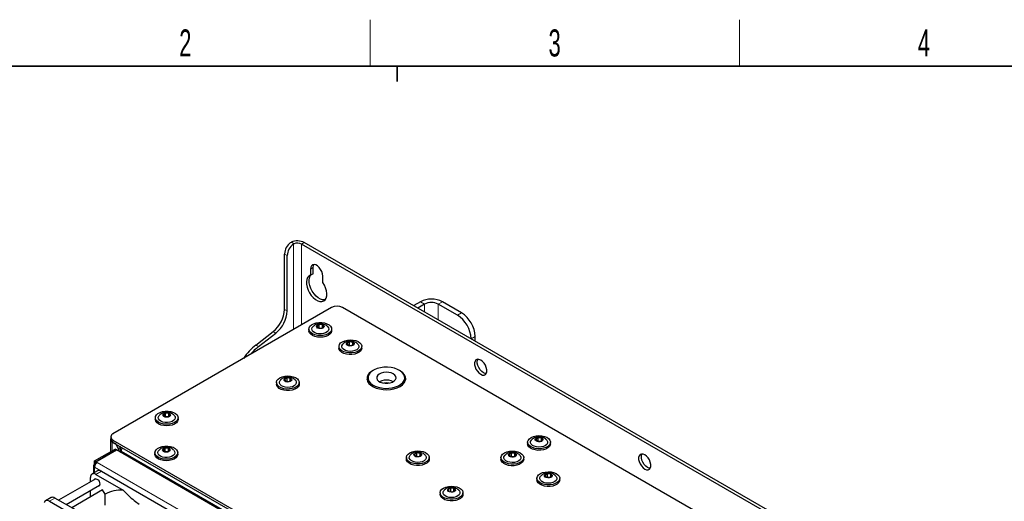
# Paper-space layout 'Blatt2' of a CAD drawing. Header units: millimetres. Extents: x 5 to 418, y 2 to 292.
# Tile 53 of 61: x 76 to 203, y 226 to 288. Entities that reach past the tile are written whole.
import ezdxf

# ---------------------------------------------------------------- set-up
doc = ezdxf.new("R2010")
doc.units = ezdxf.units.MM
doc.layers.add('SLD-0', color=7, linetype='Continuous')
doc.styles.add('SLDTEXTSTYLE1', font='TXT', dxfattribs={"width": 0.605})

psp = doc.layouts.new('Blatt2')

# ---------------------------------------------------------------- linework, layer by layer
at = {"color": 7, "linetype": 'Continuous', "lineweight": 25}
for p, q in [((111.21, 259.67), (111.31, 259.72)), ((111.66, 259.52), (111.57, 259.46)), ((180.16, 220.49), (112.63, 259.47)), ((180.51, 220.69), (112.98, 259.67)), ((110.42, 251.03), (110.42, 258.19)), ((110.77, 250.82), (110.77, 257.99)), ((113.78, 256.25), (113.78, 255.44)), ((114.13, 255.64), (114.13, 256.46)), ((114.13, 255.64), (113.78, 255.44)), ((115.37, 254.52), (115.37, 255.34)), ((116.52, 251.26), (88.25, 234.95)), ((174.85, 218.4), (117.93, 251.26)), ((128.01, 252.02), (127.13, 251.51)), ((128.54, 251.71), (127.66, 251.2)), ((132.78, 250.28), (130.31, 251.71)), ((133.31, 250.59), (130.84, 252.02)), ((113.58, 248.48), (113.58, 248.27)), ((114.89, 249.06), (114.62, 248.86)), ((114.62, 248.86), (114.78, 248.63)), ((114.78, 248.63), (115.21, 248.59)), ((114.85, 248.62), (114.89, 248.65)), ((115.32, 249.02), (114.89, 249.06)), ((114.89, 248.65), (114.89, 249.06)), ((114.89, 248.65), (115.25, 248.62)), ((114.9, 248.62), (114.89, 248.65)), ((115.21, 248.59), (115.48, 248.79)), ((115.48, 248.79), (115.32, 249.02)), ((115.32, 248.67), (115.32, 249.02)), ((116.53, 248.27), (116.53, 248.48)), ((106.71, 246.42), (108.96, 248.17)), ((107.06, 246.21), (109.31, 247.97)), ((135.08, 246.92), (135.08, 247.53)), ((117.46, 246.23), (117.46, 246.03)), ((118.82, 246.82), (118.52, 246.64)), ((118.52, 246.64), (118.64, 246.4)), ((118.64, 246.4), (119.05, 246.34)), ((118.77, 246.38), (118.82, 246.41)), ((119.24, 246.76), (118.82, 246.82)), ((118.82, 246.41), (118.82, 246.82)), ((118.82, 246.41), (119.11, 246.37)), ((118.83, 246.37), (118.82, 246.41)), ((119.05, 246.34), (119.36, 246.52)), ((119.36, 246.52), (119.24, 246.76)), ((119.24, 246.45), (119.24, 246.76)), ((120.41, 246.03), (120.41, 246.23)), ((110.75, 242.16), (110.44, 241.98)), ((110.44, 241.98), (110.56, 241.74)), ((111.16, 242.09), (110.75, 242.16)), ((110.75, 241.75), (110.75, 242.16)), ((111.28, 241.85), (111.16, 242.09)), ((111.16, 241.79), (111.16, 242.09)), ((121.21, 242.18), (121.21, 241.77)), ((125.96, 241.77), (125.96, 242.18)), ((109.39, 241.57), (109.39, 241.37)), ((110.56, 241.74), (110.98, 241.68)), ((110.69, 241.72), (110.75, 241.75)), ((110.75, 241.75), (111.03, 241.71)), ((110.75, 241.71), (110.75, 241.75)), ((110.98, 241.68), (111.28, 241.85)), ((112.34, 241.37), (112.34, 241.57)), ((121.21, 241.77), (121.23, 241.59)), ((93.72, 237.02), (93.72, 236.81)), ((95.04, 237.6), (94.77, 237.4)), ((94.77, 237.4), (94.93, 237.17)), ((94.93, 237.17), (95.36, 237.13)), ((95, 237.16), (95.04, 237.19)), ((95.47, 237.56), (95.04, 237.6)), ((95.04, 237.19), (95.04, 237.6)), ((95.04, 237.19), (95.39, 237.16)), ((95.05, 237.16), (95.04, 237.19)), ((95.36, 237.13), (95.63, 237.33)), ((95.63, 237.33), (95.47, 237.56)), ((95.47, 237.21), (95.47, 237.56)), ((96.67, 236.81), (96.67, 237.02)), ((87.96, 234.54), (87.96, 234.23)), ((143.22, 234.43), (142.92, 234.25)), ((142.92, 234.25), (143.03, 234.01)), ((143.64, 234.37), (143.22, 234.43)), ((143.22, 234.02), (143.22, 234.43)), ((143.75, 234.13), (143.64, 234.37)), ((143.64, 234.06), (143.64, 234.37)), ((87.91, 234.23), (87.91, 232.6)), ((88.6, 233.62), (88.16, 233.87)), ((88.25, 234.13), (145.17, 201.27)), ((88.25, 233.82), (145.17, 200.96)), ((88.96, 233.01), (88.6, 233.62)), ((89.22, 233.16), (88.96, 233.01)), ((88.96, 233.01), (88.96, 232.7)), ((89.13, 233.31), (89.22, 233.16)), ((89.22, 232.65), (89.22, 233.16)), ((94.98, 233.08), (94.72, 232.88)), ((95.41, 233.04), (94.98, 233.08)), ((94.98, 232.67), (94.98, 233.08)), ((95.57, 232.81), (95.41, 233.04)), ((95.41, 232.69), (95.41, 233.04)), ((141.86, 233.84), (141.86, 233.64)), ((143.03, 234.01), (143.45, 233.95)), ((143.17, 233.99), (143.22, 234.02)), ((143.22, 234.02), (143.5, 233.98)), ((143.23, 233.98), (143.22, 234.02)), ((143.45, 233.95), (143.75, 234.13)), ((144.81, 233.64), (144.81, 233.84)), ((85.86, 231.43), (88.52, 232.96)), ((86.04, 231.32), (88.69, 232.85)), ((88.71, 232.84), (86.06, 231.31)), ((88.69, 232.85), (88.52, 232.96)), ((88.69, 232.85), (88.69, 232.83)), ((122.97, 213.07), (88.71, 232.84)), ((89.31, 232.5), (89.31, 232.7)), ((93.67, 232.5), (93.67, 232.29)), ((94.72, 232.88), (94.88, 232.65)), ((94.88, 232.65), (95.31, 232.61)), ((94.95, 232.64), (94.98, 232.67)), ((94.98, 232.67), (95.34, 232.64)), ((94.99, 232.64), (94.98, 232.67)), ((95.31, 232.61), (95.57, 232.81)), ((96.62, 232.29), (96.62, 232.5)), ((126.18, 231.87), (126.18, 231.67)), ((127.54, 232.46), (127.24, 232.28)), ((127.24, 232.28), (127.35, 232.04)), ((127.35, 232.04), (127.77, 231.98)), ((127.49, 232.02), (127.54, 232.05)), ((127.96, 232.4), (127.54, 232.46)), ((127.54, 232.05), (127.54, 232.46)), ((127.54, 232.05), (127.82, 232.01)), ((127.55, 232.01), (127.54, 232.05)), ((127.77, 231.98), (128.07, 232.16)), ((128.07, 232.16), (127.96, 232.4)), ((127.96, 232.09), (127.96, 232.4)), ((129.13, 231.67), (129.13, 231.87)), ((138.41, 231.85), (138.41, 231.65)), ((139.77, 232.44), (139.47, 232.26)), ((139.47, 232.26), (139.58, 232.02)), ((139.58, 232.02), (140, 231.96)), ((139.72, 232), (139.77, 232.03)), ((140.19, 232.38), (139.77, 232.44)), ((139.77, 232.03), (139.77, 232.44)), ((139.77, 232.03), (140.06, 231.99)), ((139.78, 231.99), (139.77, 232.03)), ((140, 231.96), (140.31, 232.14)), ((140.31, 232.14), (140.19, 232.38)), ((140.19, 232.07), (140.19, 232.38)), ((141.36, 231.65), (141.36, 231.85)), ((85.72, 230.81), (85.72, 229.84)), ((86.04, 231.32), (85.86, 231.43)), ((85.86, 231.02), (85.86, 231.43)), ((85.97, 230.96), (85.86, 231.02)), ((86.04, 231.06), (86.04, 231.32)), ((86.06, 231.31), (86.22, 231.22)), ((86.06, 231.11), (86.06, 231.31)), ((86.06, 231.11), (86.07, 231.1)), ((85.33, 228.74), (85.33, 229.28)), ((86.25, 230.15), (85.54, 229.74)), ((86.04, 229.69), (89.57, 227.65)), ((86.75, 230.1), (101.6, 221.53)), ((143.06, 229.17), (143.06, 228.97)), ((144.42, 229.76), (144.12, 229.58)), ((144.12, 229.58), (144.23, 229.34)), ((144.23, 229.34), (144.65, 229.28)), ((144.37, 229.32), (144.42, 229.35)), ((144.84, 229.7), (144.42, 229.76)), ((144.42, 229.35), (144.42, 229.76)), ((144.42, 229.35), (144.7, 229.31)), ((144.43, 229.31), (144.42, 229.35)), ((144.65, 229.28), (144.96, 229.45)), ((144.96, 229.45), (144.84, 229.7)), ((144.84, 229.39), (144.84, 229.7)), ((146.01, 228.97), (146.01, 229.17)), ((86.02, 229.13), (81.21, 226.36)), ((82.21, 225.78), (86.52, 228.27)), ((131.91, 227.9), (131.6, 227.72)), ((132.32, 227.84), (131.91, 227.9)), ((131.91, 227.49), (131.91, 227.9)), ((80.24, 226.68), (79.53, 226.27)), ((83.78, 224.87), (80.74, 226.63)), ((86.9, 227.67), (82.92, 225.37)), ((85.33, 226.76), (85.33, 227.58)), ((87.22, 227.13), (86.9, 227.67)), ((87.22, 225.69), (87.22, 227.13)), ((130.55, 227.31), (130.55, 227.11)), ((131.6, 227.72), (131.72, 227.48)), ((131.72, 227.48), (132.14, 227.42)), ((131.85, 227.46), (131.91, 227.49)), ((131.91, 227.49), (132.19, 227.45)), ((131.91, 227.45), (131.91, 227.49)), ((132.14, 227.42), (132.44, 227.6)), ((132.44, 227.6), (132.32, 227.84)), ((132.32, 227.53), (132.32, 227.84)), ((133.5, 227.11), (133.5, 227.31)), ((80.03, 226.22), (94.88, 217.65))]:
    psp.add_line(p, q, dxfattribs=at)
at = {"color": 7, "linetype": 'Continuous', "lineweight": 18}
for p, q in [((111.31, 259.72), (111.66, 259.52)), ((111.57, 259.46), (111.57, 248.41)), ((112.63, 259.47), (112.98, 259.67)), ((112.63, 249.02), (112.63, 259.47)), ((110.77, 257.99), (110.42, 258.19)), ((114.13, 256.46), (113.78, 256.25)), ((110.42, 251.03), (110.77, 250.82)), ((128.54, 251.71), (128.01, 252.02)), ((128.54, 251.71), (128.54, 250.69)), ((130.31, 251.71), (130.84, 252.02)), ((130.31, 249.67), (130.31, 251.71)), ((132.78, 250.28), (133.31, 250.59)), ((109.31, 247.97), (108.96, 248.17)), ((135.08, 247.53), (134.55, 247.22)), ((107.06, 246.21), (106.71, 246.42)), ((88.17, 233.88), (88.16, 233.87)), ((88.16, 233.87), (88.16, 232.75)), ((88.25, 234.13), (88.25, 233.82)), ((89.22, 232.65), (89.13, 232.6)), ((144.11, 201.07), (89.31, 232.7)), ((119.81, 211.02), (85.86, 230.61)), ((85.86, 230.61), (85.86, 229.93)), ((120.16, 211.63), (86.22, 231.22)), ((86.75, 230.1), (86.04, 229.69)), ((80.74, 226.63), (80.03, 226.22))]:
    psp.add_line(p, q, dxfattribs=at)
at = {"color": 7, "linetype": 'Continuous', "lineweight": 25, "flags": 128}
for points in [[(115.37, 255.34), (115.34, 255.61), (115.24, 255.91), (115.09, 256.19), (114.9, 256.44), (114.69, 256.64), (114.46, 256.77), (114.24, 256.82), (114.05, 256.79), (113.9, 256.68), (113.81, 256.5), (113.78, 256.25)], [(114.13, 256.46), (114.16, 256.7), (114.22, 256.82)], [(113.78, 255.44), (113.57, 255.33), (113.4, 255.15), (113.3, 254.91), (113.25, 254.61), (113.26, 254.27), (113.34, 253.9), (113.47, 253.53), (113.66, 253.17), (113.89, 252.84), (114.15, 252.55), (114.43, 252.32), (114.72, 252.15), (115, 252.06), (115.26, 252.05), (115.49, 252.12), (115.67, 252.26), (115.81, 252.48), (115.88, 252.76), (115.9, 253.08), (115.85, 253.43), (115.74, 253.8), (115.58, 254.17), (115.37, 254.52)], [(115.67, 252.26), (115.61, 252.25), (115.35, 252.26), (115.07, 252.35), (114.78, 252.52), (114.5, 252.75), (114.24, 253.04), (114.01, 253.38), (113.83, 253.74), (113.69, 254.11), (113.62, 254.47), (113.6, 254.81), (113.65, 255.11), (113.76, 255.36), (113.87, 255.49)], [(114.5, 249.27), (114.86, 249.32), (115.23, 249.32), (115.59, 249.27), (115.91, 249.17), (116.18, 249.02), (116.38, 248.84), (116.5, 248.64), (116.52, 248.43), (116.45, 248.22), (116.3, 248.02), (116.06, 247.86), (115.77, 247.73), (115.42, 247.65), (115.06, 247.63), (114.69, 247.65), (114.34, 247.73), (114.04, 247.86), (113.81, 248.02), (113.65, 248.21), (113.58, 248.42), (113.6, 248.63), (113.71, 248.84), (113.91, 249.02), (114.18, 249.17), (114.5, 249.27)], [(116.53, 248.27), (116.52, 248.22), (116.45, 248.01), (116.3, 247.82), (116.06, 247.66), (115.77, 247.53), (115.42, 247.45), (115.06, 247.42), (114.69, 247.45), (114.34, 247.53), (114.04, 247.65), (113.81, 247.81), (113.65, 248.01), (113.58, 248.22), (113.58, 248.27)], [(116.02, 248.78), (116.12, 248.63), (116.15, 248.45), (116.09, 248.27), (115.95, 248.11), (115.73, 247.98), (115.46, 247.89), (115.15, 247.85), (114.84, 247.85), (114.55, 247.91), (114.29, 248.02), (114.1, 248.16), (113.98, 248.33), (113.95, 248.51), (114.01, 248.69), (114.08, 248.77)], [(114.86, 249.09), (115.06, 249.11), (115.25, 249.09), (115.41, 249.03), (115.51, 248.93), (115.55, 248.82), (115.51, 248.71), (115.4, 248.62), (115.24, 248.56), (115.04, 248.54), (114.85, 248.56), (114.69, 248.62), (114.59, 248.72), (114.55, 248.83), (114.59, 248.94), (114.7, 249.03), (114.86, 249.09)], [(118.55, 247.05), (118.91, 247.08), (119.28, 247.06), (119.63, 246.99), (119.93, 246.86), (120.17, 246.7), (120.33, 246.51), (120.41, 246.3), (120.39, 246.09), (120.28, 245.88), (120.09, 245.7), (119.83, 245.55), (119.51, 245.45), (119.15, 245.39), (118.78, 245.39), (118.42, 245.44), (118.09, 245.54), (117.82, 245.68), (117.62, 245.86), (117.5, 246.06), (117.47, 246.27), (117.53, 246.48), (117.68, 246.68), (117.91, 246.84), (118.21, 246.97), (118.55, 247.05)], [(120.41, 246.03), (120.39, 245.88), (120.28, 245.68), (120.09, 245.5), (119.83, 245.35), (119.51, 245.24), (119.15, 245.19), (118.78, 245.18), (118.42, 245.23), (118.09, 245.33), (117.82, 245.47), (117.62, 245.65), (117.5, 245.85), (117.46, 246.03)], [(119.91, 246.53), (119.95, 246.49), (120.03, 246.31), (120.03, 246.13), (119.93, 245.96), (119.76, 245.81), (119.52, 245.69), (119.23, 245.62), (118.92, 245.6), (118.61, 245.63), (118.33, 245.7), (118.1, 245.83), (117.93, 245.98), (117.85, 246.15), (117.85, 246.33), (117.95, 246.51), (117.97, 246.53)], [(118.81, 246.86), (119, 246.87), (119.19, 246.83), (119.33, 246.76), (119.42, 246.66), (119.44, 246.54), (119.37, 246.44), (119.25, 246.35), (119.07, 246.3), (118.88, 246.29), (118.69, 246.33), (118.54, 246.4), (118.46, 246.5), (118.44, 246.62), (118.5, 246.72), (118.63, 246.81), (118.81, 246.86)], [(135.79, 242.63), (136.01, 242.54), (136.22, 242.53), (136.39, 242.6), (136.51, 242.75), (136.57, 242.96), (136.57, 243.23), (136.51, 243.51), (136.39, 243.8), (136.22, 244.07), (136.01, 244.3), (135.79, 244.47), (135.56, 244.56), (135.36, 244.57), (135.18, 244.5), (135.06, 244.35), (135, 244.13), (135, 243.87), (135.06, 243.59), (135.18, 243.3), (135.36, 243.03), (135.56, 242.8), (135.79, 242.63)], [(136.14, 242.84), (135.92, 243), (135.71, 243.23), (135.54, 243.5), (135.42, 243.79), (135.35, 244.08), (135.35, 244.34), (135.42, 244.55), (135.43, 244.58)], [(124.2, 243.51), (123.74, 243.55), (123.28, 243.54), (122.82, 243.48), (122.4, 243.37), (122.02, 243.21), (121.7, 243.02), (121.46, 242.79), (121.29, 242.54), (121.22, 242.27), (121.23, 242), (121.34, 241.74), (121.53, 241.5), (121.8, 241.28), (122.14, 241.09), (122.54, 240.95), (122.97, 240.86), (123.43, 240.81), (123.9, 240.82), (124.35, 240.88), (124.78, 240.99), (125.15, 241.15), (125.47, 241.35), (125.72, 241.58), (125.88, 241.83), (125.96, 242.09), (125.94, 242.36), (125.84, 242.62), (125.65, 242.87), (125.37, 243.09), (125.03, 243.27), (124.64, 243.41), (124.2, 243.51)], [(110.47, 242.39), (110.83, 242.42), (111.2, 242.4), (111.55, 242.32), (111.85, 242.2), (112.09, 242.04), (112.25, 241.85), (112.33, 241.64), (112.31, 241.42), (112.21, 241.22), (112.01, 241.04), (111.75, 240.89), (111.43, 240.78), (111.07, 240.73), (110.7, 240.72), (110.34, 240.77), (110.01, 240.87), (109.74, 241.02), (109.54, 241.19), (109.42, 241.4), (109.39, 241.61), (109.45, 241.82), (109.6, 242.01), (109.83, 242.18), (110.13, 242.31), (110.47, 242.39)], [(110.73, 242.19), (110.92, 242.2), (111.11, 242.17), (111.25, 242.09), (111.34, 241.99), (111.36, 241.88), (111.3, 241.77), (111.17, 241.69), (110.99, 241.64), (110.8, 241.63), (110.61, 241.67), (110.47, 241.74), (110.38, 241.84), (110.36, 241.95), (110.43, 242.06), (110.55, 242.14), (110.73, 242.19)], [(121.87, 243.13), (121.66, 243), (121.39, 242.77), (121.21, 242.52), (121.11, 242.25), (121.09, 241.98), (121.17, 241.71), (121.34, 241.45), (121.59, 241.21), (121.91, 241.01), (122.29, 240.85), (122.71, 240.73), (123.17, 240.66), (123.65, 240.64), (124.12, 240.67), (124.57, 240.75), (124.99, 240.88), (125.36, 241.06), (125.36, 241.06)], [(121.1, 241.93), (121.15, 242.08), (121.21, 242.23)], [(123.91, 242.88), (123.57, 242.9), (123.24, 242.87), (122.93, 242.79), (122.67, 242.67), (122.47, 242.51), (122.36, 242.32), (122.34, 242.12), (122.42, 241.93), (122.58, 241.76), (122.81, 241.62), (123.1, 241.52), (123.43, 241.47), (123.77, 241.47), (124.1, 241.52), (124.39, 241.63), (124.62, 241.77), (124.77, 241.95), (124.84, 242.14), (124.81, 242.34), (124.69, 242.52), (124.49, 242.68), (124.23, 242.8), (123.91, 242.88)], [(125.36, 241.06), (125.66, 241.27), (125.89, 241.51), (126.03, 241.77), (126.09, 242.05), (126.05, 242.32), (125.93, 242.58), (125.72, 242.83), (125.44, 243.05), (125.31, 243.13)], [(125.96, 242.23), (126, 242.15), (126.07, 241.93)], [(136.5, 242.73), (136.36, 242.74), (136.14, 242.84)], [(112.34, 241.37), (112.31, 241.22), (112.21, 241.02), (112.01, 240.83), (111.75, 240.69), (111.43, 240.58), (111.07, 240.52), (110.7, 240.52), (110.34, 240.57), (110.01, 240.67), (109.74, 240.81), (109.54, 240.99), (109.42, 241.19), (109.39, 241.37)], [(111.83, 241.87), (111.87, 241.82), (111.95, 241.65), (111.95, 241.47), (111.85, 241.3), (111.68, 241.15), (111.44, 241.03), (111.15, 240.96), (110.84, 240.93), (110.53, 240.96), (110.25, 241.04), (110.02, 241.16), (109.85, 241.32), (109.77, 241.49), (109.77, 241.67), (109.87, 241.84), (109.89, 241.87)], [(124.47, 241.67), (124.23, 241.78), (123.91, 241.86)], [(125.94, 241.59), (125.96, 241.68), (125.96, 241.77)], [(96.67, 236.81), (96.67, 236.76), (96.6, 236.55), (96.45, 236.36), (96.21, 236.2), (95.91, 236.07), (95.57, 235.99), (95.2, 235.96), (94.84, 235.99), (94.49, 236.07), (94.19, 236.19), (93.96, 236.35), (93.8, 236.55), (93.73, 236.76), (93.72, 236.81)], [(94.65, 237.81), (95.01, 237.86), (95.38, 237.86), (95.74, 237.81), (96.06, 237.71), (96.33, 237.56), (96.53, 237.38), (96.65, 237.18), (96.67, 236.97), (96.6, 236.76), (96.45, 236.56), (96.21, 236.4), (95.91, 236.27), (95.57, 236.19), (95.2, 236.17), (94.84, 236.19), (94.49, 236.27), (94.19, 236.39), (93.96, 236.56), (93.8, 236.75), (93.73, 236.96), (93.75, 237.17), (93.86, 237.38), (94.06, 237.56), (94.33, 237.7), (94.65, 237.81)], [(96.17, 237.32), (96.27, 237.17), (96.3, 236.99), (96.24, 236.81), (96.09, 236.65), (95.88, 236.52), (95.61, 236.43), (95.3, 236.39), (94.99, 236.39), (94.69, 236.45), (94.44, 236.56), (94.25, 236.7), (94.13, 236.87), (94.1, 237.05), (94.16, 237.23), (94.22, 237.31)], [(95.01, 237.63), (95.2, 237.65), (95.39, 237.63), (95.56, 237.57), (95.66, 237.47), (95.7, 237.36), (95.66, 237.25), (95.55, 237.16), (95.38, 237.1), (95.19, 237.08), (95, 237.1), (94.84, 237.16), (94.73, 237.26), (94.7, 237.37), (94.74, 237.48), (94.85, 237.57), (95.01, 237.63)], [(142.94, 234.67), (143.31, 234.7), (143.68, 234.67), (144.02, 234.6), (144.32, 234.48), (144.57, 234.31), (144.73, 234.12), (144.8, 233.91), (144.79, 233.7), (144.68, 233.5), (144.49, 233.31), (144.22, 233.16), (143.9, 233.06), (143.55, 233), (143.18, 233), (142.82, 233.05), (142.49, 233.15), (142.21, 233.29), (142.01, 233.47), (141.89, 233.67), (141.86, 233.88), (141.92, 234.09), (142.08, 234.29), (142.31, 234.45), (142.6, 234.58), (142.94, 234.67)], [(143.2, 234.47), (143.4, 234.48), (143.58, 234.44), (143.73, 234.37), (143.82, 234.27), (143.83, 234.16), (143.77, 234.05), (143.64, 233.96), (143.47, 233.91), (143.27, 233.9), (143.09, 233.94), (142.94, 234.01), (142.85, 234.11), (142.84, 234.23), (142.9, 234.33), (143.03, 234.42), (143.2, 234.47)], [(94.6, 233.29), (94.95, 233.34), (95.32, 233.34), (95.68, 233.29), (96.01, 233.19), (96.28, 233.04), (96.48, 232.86), (96.59, 232.66), (96.62, 232.45), (96.55, 232.24), (96.39, 232.04), (96.16, 231.88), (95.86, 231.75), (95.52, 231.67), (95.15, 231.65), (94.78, 231.67), (94.44, 231.75), (94.14, 231.87), (93.9, 232.04), (93.74, 232.23), (93.67, 232.44), (93.69, 232.65), (93.81, 232.86), (94, 233.04), (94.27, 233.18), (94.6, 233.29)], [(94.96, 233.11), (95.15, 233.13), (95.34, 233.11), (95.5, 233.05), (95.61, 232.95), (95.64, 232.84), (95.6, 232.73), (95.49, 232.64), (95.33, 232.58), (95.14, 232.56), (94.95, 232.58), (94.79, 232.64), (94.68, 232.74), (94.65, 232.85), (94.69, 232.96), (94.8, 233.05), (94.96, 233.11)], [(144.81, 233.64), (144.79, 233.5), (144.68, 233.29), (144.49, 233.11), (144.22, 232.96), (143.9, 232.85), (143.55, 232.8), (143.18, 232.79), (142.82, 232.84), (142.49, 232.94), (142.21, 233.09), (142.01, 233.26), (141.89, 233.47), (141.86, 233.64)], [(144.3, 234.14), (144.34, 234.1), (144.43, 233.92), (144.42, 233.74), (144.33, 233.57), (144.15, 233.42), (143.91, 233.3), (143.63, 233.23), (143.32, 233.21), (143.01, 233.24), (142.72, 233.32), (142.49, 233.44), (142.33, 233.59), (142.24, 233.76), (142.25, 233.94), (142.34, 234.12), (142.36, 234.14)], [(89.25, 232.53), (89.24, 232.56), (89.22, 232.65)], [(96.62, 232.29), (96.62, 232.24), (96.55, 232.03), (96.39, 231.84), (96.16, 231.67), (95.86, 231.55), (95.52, 231.47), (95.15, 231.44), (94.78, 231.47), (94.44, 231.55), (94.14, 231.67), (93.9, 231.83), (93.74, 232.03), (93.67, 232.24), (93.67, 232.29)], [(96.11, 232.8), (96.21, 232.65), (96.24, 232.47), (96.18, 232.29), (96.04, 232.13), (95.83, 232), (95.55, 231.91), (95.25, 231.86), (94.94, 231.87), (94.64, 231.93), (94.39, 232.04), (94.19, 232.18), (94.08, 232.35), (94.05, 232.53), (94.11, 232.7), (94.17, 232.79)], [(127.26, 232.7), (127.63, 232.73), (128, 232.7), (128.34, 232.63), (128.64, 232.51), (128.89, 232.34), (129.05, 232.15), (129.12, 231.94), (129.11, 231.73), (129, 231.53), (128.81, 231.34), (128.54, 231.19), (128.22, 231.09), (127.86, 231.03), (127.5, 231.03), (127.14, 231.08), (126.81, 231.18), (126.53, 231.32), (126.33, 231.5), (126.21, 231.7), (126.18, 231.91), (126.24, 232.12), (126.4, 232.32), (126.63, 232.48), (126.92, 232.61), (127.26, 232.7)], [(128.62, 232.17), (128.66, 232.13), (128.75, 231.95), (128.74, 231.77), (128.65, 231.6), (128.47, 231.45), (128.23, 231.33), (127.95, 231.26), (127.64, 231.24), (127.33, 231.27), (127.04, 231.35), (126.81, 231.47), (126.65, 231.62), (126.56, 231.79), (126.57, 231.98), (126.66, 232.15), (126.68, 232.17)], [(127.52, 232.5), (127.72, 232.51), (127.9, 232.47), (128.05, 232.4), (128.14, 232.3), (128.15, 232.19), (128.09, 232.08), (127.96, 231.99), (127.79, 231.94), (127.59, 231.94), (127.41, 231.97), (127.26, 232.04), (127.17, 232.14), (127.16, 232.26), (127.22, 232.36), (127.35, 232.45), (127.52, 232.5)], [(139.5, 232.68), (139.86, 232.71), (140.23, 232.68), (140.57, 232.61), (140.88, 232.49), (141.12, 232.32), (141.28, 232.13), (141.36, 231.92), (141.34, 231.71), (141.23, 231.51), (141.04, 231.32), (140.78, 231.17), (140.45, 231.07), (140.1, 231.01), (139.73, 231.01), (139.37, 231.06), (139.04, 231.16), (138.77, 231.3), (138.56, 231.48), (138.44, 231.68), (138.41, 231.89), (138.48, 232.1), (138.63, 232.3), (138.86, 232.46), (139.15, 232.59), (139.5, 232.68)], [(140.86, 232.15), (140.9, 232.11), (140.98, 231.93), (140.97, 231.75), (140.88, 231.58), (140.71, 231.43), (140.47, 231.31), (140.18, 231.24), (139.87, 231.22), (139.56, 231.25), (139.28, 231.33), (139.04, 231.45), (138.88, 231.6), (138.8, 231.77), (138.8, 231.95), (138.89, 232.13), (138.92, 232.15)], [(139.75, 232.48), (139.95, 232.49), (140.13, 232.45), (140.28, 232.38), (140.37, 232.28), (140.38, 232.17), (140.32, 232.06), (140.19, 231.97), (140.02, 231.92), (139.83, 231.91), (139.64, 231.95), (139.49, 232.02), (139.41, 232.12), (139.39, 232.24), (139.45, 232.34), (139.58, 232.43), (139.75, 232.48)], [(157, 232.22), (156.78, 232.31), (156.57, 232.32), (156.4, 232.25), (156.28, 232.1), (156.21, 231.89), (156.21, 231.63), (156.28, 231.34), (156.4, 231.05), (156.57, 230.78), (156.78, 230.55), (157, 230.38), (157.22, 230.29), (157.43, 230.28), (157.6, 230.35), (157.72, 230.5), (157.79, 230.72), (157.79, 230.98), (157.72, 231.27), (157.6, 231.56), (157.43, 231.83), (157.22, 232.06), (157, 232.22)], [(157.35, 230.59), (157.13, 230.76), (156.92, 230.98), (156.75, 231.25), (156.63, 231.54), (156.57, 231.83), (156.57, 232.09), (156.63, 232.31), (156.64, 232.33)], [(129.13, 231.67), (129.11, 231.53), (129, 231.32), (128.81, 231.14), (128.54, 230.99), (128.22, 230.88), (127.86, 230.83), (127.5, 230.82), (127.14, 230.87), (126.81, 230.97), (126.53, 231.12), (126.33, 231.29), (126.21, 231.5), (126.18, 231.67)], [(141.36, 231.65), (141.34, 231.51), (141.23, 231.3), (141.04, 231.12), (140.78, 230.97), (140.45, 230.86), (140.1, 230.81), (139.73, 230.8), (139.37, 230.85), (139.04, 230.95), (138.77, 231.1), (138.56, 231.27), (138.44, 231.48), (138.41, 231.65)], [(157.71, 230.48), (157.58, 230.5), (157.35, 230.59)], [(144.14, 229.99), (144.51, 230.02), (144.88, 230), (145.22, 229.92), (145.53, 229.8), (145.77, 229.64), (145.93, 229.45), (146.01, 229.24), (145.99, 229.03), (145.88, 228.82), (145.69, 228.64), (145.42, 228.49), (145.1, 228.38), (144.75, 228.33), (144.38, 228.32), (144.02, 228.37), (143.69, 228.47), (143.42, 228.62), (143.21, 228.79), (143.09, 229), (143.06, 229.21), (143.13, 229.42), (143.28, 229.61), (143.51, 229.78), (143.8, 229.91), (144.14, 229.99)], [(145.51, 229.47), (145.54, 229.42), (145.63, 229.25), (145.62, 229.07), (145.53, 228.9), (145.36, 228.75), (145.12, 228.63), (144.83, 228.56), (144.52, 228.54), (144.21, 228.56), (143.93, 228.64), (143.69, 228.76), (143.53, 228.92), (143.45, 229.09), (143.45, 229.27), (143.54, 229.44), (143.57, 229.47)], [(144.4, 229.8), (144.6, 229.8), (144.78, 229.77), (144.93, 229.69), (145.02, 229.59), (145.03, 229.48), (144.97, 229.37), (144.84, 229.29), (144.67, 229.24), (144.47, 229.23), (144.29, 229.27), (144.14, 229.34), (144.05, 229.44), (144.04, 229.55), (144.1, 229.66), (144.23, 229.74), (144.4, 229.8)], [(85.82, 229.02), (85.9, 229.11), (86.03, 229.13), (86.17, 229.08), (86.32, 228.97), (86.44, 228.8), (86.52, 228.61), (86.55, 228.42)], [(86.55, 228.42), (86.52, 228.27), (86.44, 228.18), (86.32, 228.15)], [(131.63, 228.13), (131.99, 228.16), (132.36, 228.14), (132.71, 228.07), (133.01, 227.94), (133.25, 227.78), (133.42, 227.59), (133.49, 227.38), (133.47, 227.17), (133.37, 226.96), (133.17, 226.78), (132.91, 226.63), (132.59, 226.53), (132.23, 226.47), (131.86, 226.47), (131.5, 226.52), (131.17, 226.62), (130.9, 226.76), (130.7, 226.94), (130.58, 227.14), (130.55, 227.35), (130.61, 227.56), (130.76, 227.76), (130.99, 227.92), (131.29, 228.05), (131.63, 228.13)], [(131.89, 227.94), (132.08, 227.95), (132.27, 227.91), (132.42, 227.84), (132.5, 227.74), (132.52, 227.62), (132.46, 227.52), (132.33, 227.43), (132.15, 227.38), (131.96, 227.37), (131.77, 227.41), (131.63, 227.48), (131.54, 227.58), (131.52, 227.7), (131.59, 227.8), (131.71, 227.89), (131.89, 227.94)], [(146.01, 228.97), (145.99, 228.82), (145.88, 228.62), (145.69, 228.43), (145.42, 228.29), (145.1, 228.18), (144.75, 228.12), (144.38, 228.12), (144.02, 228.17), (143.69, 228.27), (143.42, 228.41), (143.21, 228.59), (143.09, 228.79), (143.06, 228.97)], [(133.5, 227.11), (133.47, 226.96), (133.37, 226.76), (133.17, 226.58), (132.91, 226.43), (132.59, 226.32), (132.23, 226.27), (131.86, 226.26), (131.5, 226.31), (131.17, 226.41), (130.9, 226.55), (130.7, 226.73), (130.58, 226.93), (130.55, 227.11)], [(132.99, 227.61), (133.03, 227.57), (133.11, 227.39), (133.11, 227.21), (133.01, 227.04), (132.84, 226.89), (132.6, 226.77), (132.31, 226.7), (132, 226.68), (131.69, 226.71), (131.41, 226.78), (131.18, 226.91), (131.01, 227.06), (130.93, 227.23), (130.93, 227.41), (131.03, 227.59), (131.05, 227.61)], [(80.03, 226.22), (79.89, 226.28), (79.76, 226.31), (79.64, 226.31), (79.53, 226.27), (79.44, 226.2), (79.38, 226.09), (79.37, 226.07)]]:
    psp.add_lwpolyline(points, dxfattribs=at)
at = {"color": 7, "linetype": 'Continuous', "lineweight": 25}
for centre, radius, start, end in [((112.09, 257.94), 1.94, 62.8262, 113.8588), ((112.36, 258.1), 1.94, 126.1377, 177.1778), ((112.71, 257.89), 1.94, 126.1377, 177.1778), ((112.09, 258.43), 1.17, 62.9057, 111.5471), ((129.42, 249.29), 3.07, 62.6097, 117.3903), ((106.51, 251.22), 3.91, 308.6908, 357.0927), ((106.87, 251.02), 3.91, 308.6908, 357.0927), ((117.22, 249.9), 1.54, 62.6097, 117.3903), ((129.42, 250.01), 1.92, 62.6097, 117.3903), ((130.71, 247.05), 3.84, 2.6055, 57.3945), ((131.24, 247.35), 3.84, 2.6055, 57.3945), ((111.42, 240.54), 7.53, 128.6639, 146.5036), ((111.47, 240.65), 7.1, 128.3677, 139.9903), ((123.58, 239.98), 1.91, 80.1414, 117.4391), ((123.59, 239.71), 1.8, 80.1124, 99.8876), ((88.29, 234.23), 0.378, 152.6263, 249.6921), ((88.41, 234.54), 0.437, 110.7834, 249.2166), ((88.46, 234.28), 0.503, 185.6948, 245.6253), ((90.24, 232.66), 0.926, 149.2412, 177.6573), ((85.94, 230.81), 0.218, 110.7834, 249.2166), ((86.63, 230.57), 0.768, 122.6055, 177.3945), ((85.76, 229.35), 0.437, 50.7967, 189.214), ((86.46, 229.69), 0.503, 54.3824, 114.3071), ((80.44, 226.22), 0.503, 54.3824, 114.3071), ((89.39, 222.94), 4.72, 87.7551, 117.4087)]:
    psp.add_arc(centre, radius, start, end, dxfattribs=at)
for points, knots in [([(114.73, 249.15), (114.64, 249.12), (114.47, 249.07), (114.25, 248.94), (114.13, 248.82), (114.08, 248.77)], [0, 0, 0, 0, 0.339586, 0.714336, 1, 1, 1, 1]), ([(116.01, 248.78), (115.97, 248.82), (115.87, 248.93), (115.67, 249.05), (115.42, 249.14), (115.13, 249.19), (114.9, 249.18), (114.76, 249.15), (114.73, 249.15)], [0, 0, 0, 0, 0.122911, 0.305376, 0.495907, 0.70177, 0.927002, 1, 1, 1, 1]), ([(118.71, 246.92), (118.63, 246.9), (118.45, 246.87), (118.21, 246.74), (118.04, 246.63), (117.98, 246.54), (117.98, 246.54)], [0, 0, 0, 0, 0.291401, 0.633938, 0.961572, 1, 1, 1, 1]), ([(119.9, 246.54), (119.89, 246.55), (119.82, 246.63), (119.66, 246.74), (119.43, 246.86), (119.15, 246.93), (118.91, 246.95), (118.76, 246.93), (118.71, 246.92)], [0, 0, 0, 0, 0.047364, 0.242121, 0.441947, 0.655041, 0.887612, 1, 1, 1, 1]), ([(110.63, 242.26), (110.55, 242.24), (110.38, 242.2), (110.13, 242.08), (109.97, 241.96), (109.9, 241.88), (109.9, 241.87)], [0, 0, 0, 0, 0.2914014, 0.6339379, 0.9615724, 1, 1, 1, 1]), ([(111.82, 241.87), (111.81, 241.89), (111.74, 241.97), (111.58, 242.08), (111.35, 242.2), (111.08, 242.27), (110.83, 242.28), (110.68, 242.26), (110.63, 242.26)], [0, 0, 0, 0, 0.047364, 0.242121, 0.441947, 0.655041, 0.887612, 1, 1, 1, 1]), ([(94.87, 237.69), (94.79, 237.66), (94.62, 237.61), (94.4, 237.48), (94.28, 237.36), (94.23, 237.31)], [0, 0, 0, 0, 0.339586, 0.714336, 1, 1, 1, 1]), ([(96.16, 237.32), (96.12, 237.36), (96.02, 237.47), (95.82, 237.59), (95.57, 237.68), (95.28, 237.73), (95.04, 237.72), (94.91, 237.69), (94.87, 237.69)], [0, 0, 0, 0, 0.122911, 0.305376, 0.495907, 0.70177, 0.927002, 1, 1, 1, 1]), ([(143.11, 234.53), (143.03, 234.51), (142.85, 234.48), (142.61, 234.35), (142.44, 234.24), (142.38, 234.16), (142.37, 234.15)], [0, 0, 0, 0, 0.291401, 0.633938, 0.961572, 1, 1, 1, 1]), ([(144.29, 234.15), (144.28, 234.16), (144.22, 234.24), (144.06, 234.36), (143.82, 234.47), (143.55, 234.54), (143.3, 234.56), (143.16, 234.54), (143.11, 234.53)], [0, 0, 0, 0, 0.047364, 0.242121, 0.441947, 0.655041, 0.887612, 1, 1, 1, 1]), ([(94.82, 233.17), (94.74, 233.14), (94.57, 233.09), (94.34, 232.96), (94.23, 232.84), (94.18, 232.79)], [0, 0, 0, 0, 0.339586, 0.714336, 1, 1, 1, 1]), ([(96.1, 232.8), (96.07, 232.84), (95.97, 232.94), (95.77, 233.07), (95.52, 233.16), (95.23, 233.21), (94.99, 233.2), (94.86, 233.17), (94.82, 233.17)], [0, 0, 0, 0, 0.122911, 0.305376, 0.495907, 0.70177, 0.927002, 1, 1, 1, 1]), ([(127.43, 232.56), (127.35, 232.55), (127.17, 232.51), (126.93, 232.38), (126.76, 232.27), (126.7, 232.19), (126.69, 232.18)], [0, 0, 0, 0, 0.291401, 0.633938, 0.961572, 1, 1, 1, 1]), ([(128.61, 232.18), (128.6, 232.19), (128.54, 232.27), (128.38, 232.39), (128.14, 232.5), (127.87, 232.57), (127.62, 232.59), (127.48, 232.57), (127.43, 232.56)], [0, 0, 0, 0, 0.047364, 0.242121, 0.441947, 0.655041, 0.887612, 1, 1, 1, 1]), ([(139.66, 232.54), (139.58, 232.52), (139.4, 232.49), (139.16, 232.36), (138.99, 232.25), (138.93, 232.17), (138.92, 232.16)], [0, 0, 0, 0, 0.291401, 0.633938, 0.961572, 1, 1, 1, 1]), ([(140.85, 232.16), (140.83, 232.17), (140.77, 232.25), (140.61, 232.37), (140.38, 232.48), (140.1, 232.55), (139.86, 232.57), (139.71, 232.55), (139.66, 232.54)], [0, 0, 0, 0, 0.047364, 0.242121, 0.441947, 0.655041, 0.887612, 1, 1, 1, 1]), ([(144.31, 229.86), (144.23, 229.84), (144.05, 229.8), (143.81, 229.68), (143.64, 229.56), (143.58, 229.48), (143.57, 229.47)], [0, 0, 0, 0, 0.291401, 0.633938, 0.961572, 1, 1, 1, 1]), ([(145.5, 229.47), (145.48, 229.49), (145.42, 229.57), (145.26, 229.68), (145.03, 229.8), (144.75, 229.87), (144.51, 229.88), (144.36, 229.86), (144.31, 229.86)], [0, 0, 0, 0, 0.047364, 0.242121, 0.441947, 0.655041, 0.887612, 1, 1, 1, 1]), ([(131.79, 228), (131.71, 227.98), (131.54, 227.95), (131.29, 227.82), (131.13, 227.71), (131.06, 227.62), (131.06, 227.62)], [0, 0, 0, 0, 0.291401, 0.633938, 0.961572, 1, 1, 1, 1]), ([(132.98, 227.62), (132.97, 227.63), (132.9, 227.71), (132.74, 227.82), (132.51, 227.94), (132.24, 228.01), (131.99, 228.03), (131.84, 228.01), (131.79, 228)], [0, 0, 0, 0, 0.047364, 0.242121, 0.441947, 0.655041, 0.887612, 1, 1, 1, 1]), ([(89.57, 227.65), (89.79, 227.42), (90.24, 226.96), (90.93, 226.35), (91.42, 225.99), (91.64, 225.83)], [0, 0, 0, 0, 0.362186, 0.725769, 1, 1, 1, 1])]:
    psp.add_open_spline(points, degree=3, knots=knots, dxfattribs=at)
at = {"layer": 'SLD-0', "lineweight": 18}
for p, q in [((121.5, 282.5), (121.5, 288.5)), ((169.25, 282.5), (169.25, 288.5))]:
    psp.add_line(p, q, dxfattribs=at)
at = {"layer": 'SLD-0', "lineweight": 35}
psp.add_line((408, 282.5), (26, 282.5), dxfattribs=at)
at = {"layer": 'SLD-0'}
for p, q in [((125, 280.5), (125, 282.5)), ((125, 282.5), (125, 280.5))]:
    psp.add_line(p, q, dxfattribs=at)

# ---------------------------------------------------------------- texts
at = {"layer": 'SLD-0', "char_height": 3.5, "attachment_point": 2, "style": 'SLDTEXTSTYLE1'}
for s, insert in [('2', (97.6, 287.24)), ('3', (145.35, 287.24)), ('4', (193.1, 287.24))]:
    psp.add_mtext(s, dxfattribs=dict(at, insert=insert))

doc.saveas('drawing.dxf')
